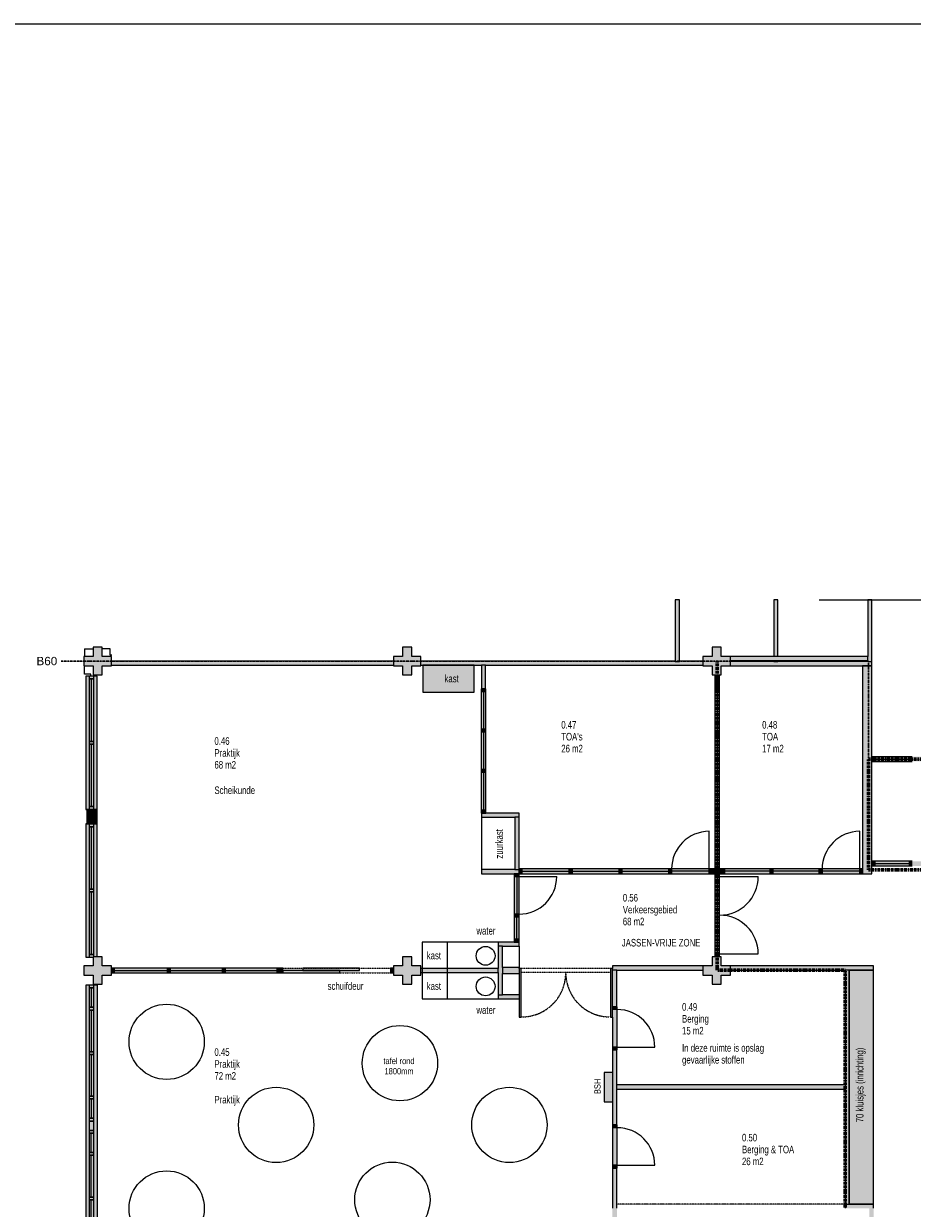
# Model space of a CAD drawing. Header units: millimetres. Extents: x 73705 to 433105, y 109410 to 279410.
# Tile 21 of 90: x 99514 to 120757, y 251076 to 279410. Entities that reach past the tile are written whole.
import ezdxf

# ---------------------------------------------------------------- set-up
doc = ezdxf.new("R2010")
doc.units = ezdxf.units.MM
for name, pattern in [('brand  WBDBO 30 min', [11, 4, -1, 2, -1, 2, -1]), ('Center', [9.5, 2.5, -1, 5, -1]), ('Overhead', [2.5, 1.5, -1]), ('Stippel', [1.53, 1, -0.53])]:
    doc.linetypes.add(name, pattern=pattern)
for name, color, linetype, lineweight in [('A-DETL', 90, 'Continuous', 9), ('A-DETL-CNTR', 5, 'Center', 20), ('A-DETL-DEMO', 6, 'Stippel', 9), ('A-DETL-GENF', 92, 'Continuous', 9), ('A-DETL-THIN', 151, 'Continuous', 9), ('A-FLOR-OVHD', 1, 'Overhead', 9), ('G-ANNO-TEXT', 231, 'Continuous', 9)]:
    doc.layers.add(name, color=color, linetype=linetype, lineweight=lineweight)
doc.styles.add('Arial Narrow', font='ARIALN.TTF', dxfattribs={"width": 0.9, "height": 180})
doc.styles.add('Arial Narrow_1', font='ARIALN.TTF', dxfattribs={"height": 150})
doc.styles.add('Arial Narrow_B', font='ARIALN.TTF', dxfattribs={"width": 0.9, "height": 180})
doc.styles.add('Arial Narrow_I', font='ARIALN.TTF', dxfattribs={"width": 0.9, "height": 180})
doc.styles.add('Arial_2', font='arial.ttf', dxfattribs={"height": 200})

msp = doc.modelspace()

# ---------------------------------------------------------------- hatches: boundary and pattern name
at = {"layer": 'A-DETL-GENF'}
for color, points in [(7, [(115089.3, 264155), (115189.3, 264155), (115189.3, 265628.7), (115089.3, 265628.7), (115089.3, 264165)]), (7, [(119793.6, 264155), (119793.6, 265628.7), (119693.6, 265628.7), (119693.6, 264155)]), (7, [(101171.1, 263835), (101391.1, 263835), (101391.1, 264055), (101611.1, 264055), (101611.1, 264275), (101391.1, 264275), (101391.1, 264495), (101171.1, 264495), (101171.1, 264275), (100951.1, 264275), (100951.1, 264055), (101171.1, 264055)]), (7, [(108571.1, 263835), (108791.1, 263835), (108791.1, 264055), (109011.1, 264055), (109011.1, 264275), (108791.1, 264275), (108791.1, 264495), (108571.1, 264495), (108571.1, 264275), (108351.1, 264275), (108351.1, 264055), (108571.1, 264055)]), (7, [(116150.6, 263835), (116191.1, 263835), (116191.1, 264055), (116411.1, 264055), (116411.1, 264275), (116191.1, 264275), (116191.1, 264495), (115971.1, 264495), (115971.1, 264275), (115751.1, 264275), (115751.1, 264055), (115971.1, 264055), (115971.1, 263835), (116036.6, 263835)]), (7, [(101611.1, 264065), (108351.1, 264065), (108351.1, 264165), (101611.1, 264165)]), (7, [(110556.6, 264065), (115751.1, 264065), (115751.1, 264165), (115189.3, 264165), (115189.3, 264155), (115089.3, 264155), (115089.3, 264165), (109011.1, 264165), (109011.1, 264065), (110456.6, 264065)]), (7, [(117446.2, 264175), (119693.6, 264175), (119693.6, 264275), (116411.1, 264275), (116411.1, 264175), (117393.3, 264175)]), (7, [(117446.2, 264055), (119793.6, 264055), (119793.6, 264155), (116411.1, 264155), (116411.1, 264055), (117393.3, 264055)]), (254, [(100995.1, 260616), (101270.7, 260616), (101270.7, 263806), (100995.1, 263806), (100995.1, 260683)]), (7, [(109058.2, 263421.3), (110280.7, 263421.3), (110280.7, 264065), (109058.2, 264065), (109058.2, 263436.3)]), (7, [(110556.6, 263503.3), (110556.6, 264065), (110456.6, 264065), (110456.6, 263503.3)]), (7, [(116150.6, 263492.3), (116150.6, 263835), (116036.6, 263835), (116036.6, 263492.3)]), (7, [(119793.6, 259079.3), (119793.6, 264052.4), (119568.6, 264052.4), (119568.6, 259079.3)]), (7, [(110449.6, 263436.3), (110563.6, 263436.3), (110563.6, 263503.3), (110449.6, 263503.3)]), (7, [(110556.6, 262537.3), (110563.6, 262537.3), (110563.6, 263436.3), (110449.6, 263436.3), (110449.6, 262537.3), (110456.6, 262537.3)]), (7, [(116150.6, 263425.3), (116150.6, 263492.3), (116036.6, 263492.3), (116036.6, 263425.3)]), (7, [(116150.6, 262435.3), (116150.6, 263425.3), (116036.6, 263425.3), (116036.6, 262435.3)]), (7, [(110563.6, 262470.3), (110563.6, 262537.3), (110449.6, 262537.3), (110449.6, 262470.3), (110556.6, 262470.3)]), (7, [(110563.6, 261571.3), (110563.6, 262470.3), (110449.6, 262470.3), (110449.6, 261571.3), (110556.6, 261571.3)]), (7, [(116150.6, 262368.3), (116150.6, 262435.3), (116036.6, 262435.3), (116036.6, 262368.3)]), (7, [(116150.6, 261378.3), (116150.6, 262368.3), (116036.6, 262368.3), (116036.6, 261378.3)]), (7, [(119860.6, 261763.8), (119860.6, 261877.8), (119793.6, 261877.8), (119793.6, 261763.8)]), (7, [(120690.3, 261763.8), (120690.3, 261877.8), (119860.6, 261877.8), (119860.6, 261763.8)]), (7, [(120757.3, 261763.8), (120757.3, 261877.8), (120690.3, 261877.8), (120690.3, 261763.8)]), (7, [(122417.3, 261763.8), (122417.3, 261877.8), (120757.3, 261877.8), (120757.3, 261763.8)]), (7, [(110449.6, 261504.3), (110563.6, 261504.3), (110563.6, 261571.3), (110449.6, 261571.3)]), (7, [(110449.6, 260596.3), (110563.6, 260596.3), (110563.6, 261504.3), (110449.6, 261504.3)]), (7, [(116150.6, 261311.3), (116150.6, 261378.3), (116036.6, 261378.3), (116036.6, 261311.3)]), (7, [(116150.6, 260321.3), (116150.6, 261311.3), (116036.6, 261311.3), (116036.6, 260321.3)]), (7, [(101189.1, 260271), (101270.7, 260271), (101270.7, 260616), (101025.1, 260616), (101025.1, 260271), (101075.1, 260271)]), (7, [(110556.6, 260529.3), (110563.6, 260529.3), (110563.6, 260596.3), (110449.6, 260596.3), (110449.6, 260529.3), (110456.6, 260529.3)]), (7, [(111210.9, 260429.3), (111356.6, 260429.3), (111356.6, 260529.3), (110456.6, 260529.3), (110456.6, 260429.3), (110563.6, 260429.3)]), (7, [(111355.6, 259179.3), (111355.6, 260429.3), (111256.6, 260429.3), (111256.6, 259179.3)]), (254, [(100995.1, 257081), (101171.1, 257081), (101171.1, 257095), (101270.7, 257095), (101270.7, 260271), (100995.1, 260271), (100995.1, 257148)]), (7, [(116150.6, 260254.3), (116150.6, 260321.3), (116036.6, 260321.3), (116036.6, 260254.3)]), (7, [(116150.6, 259260.3), (116150.6, 260254.3), (116036.6, 260254.3), (116036.6, 259260.3)]), (7, [(116150.6, 259193.3), (116150.6, 259260.3), (116036.6, 259260.3), (116036.6, 259193.3)]), (7, [(119860.6, 259263.8), (119860.6, 259377.8), (119793.6, 259377.8), (119793.6, 259263.8)]), (7, [(120690.3, 259263.8), (120690.3, 259377.8), (119860.6, 259377.8), (119860.6, 259263.8)]), (7, [(120757.3, 259263.8), (120757.3, 259377.8), (120690.3, 259377.8), (120690.3, 259263.8)]), (7, [(122417.3, 259263.8), (122417.3, 259377.8), (120757.3, 259377.8), (120757.3, 259263.8)]), (7, [(111355.6, 259079.3), (111355.6, 259179.3), (110456.6, 259179.3), (110456.6, 259079.3), (111256.6, 259079.3)]), (7, [(111356.6, 259012.3), (111355.6, 259079.3), (111242.6, 259079.3), (111242.6, 259012.3), (111355.6, 259012.3)]), (7, [(111356.6, 258112.3), (111355.6, 259012.3), (111242.6, 259012.3), (111242.6, 258112.3)]), (7, [(111356.6, 259079.3), (111422.6, 259079.3), (111422.6, 259193.3), (111356.6, 259193.3), (111356.6, 259179.3)]), (7, [(112555.6, 259079.3), (112555.6, 259193.3), (111422.6, 259193.3), (111422.6, 259079.3)]), (7, [(112622.6, 259079.3), (112622.6, 259193.3), (112555.6, 259193.3), (112555.6, 259079.3)]), (7, [(113745.6, 259079.3), (113745.6, 259193.3), (112622.6, 259193.3), (112622.6, 259079.3)]), (7, [(113745.6, 259079.3), (113812.6, 259079.3), (113812.6, 259193.3), (113745.6, 259193.3), (113745.6, 259179.3)]), (7, [(114935.6, 259079.3), (114935.6, 259193.3), (113812.6, 259193.3), (113812.6, 259079.3)]), (7, [(115002.6, 259079.3), (115002.6, 259193.3), (114935.6, 259193.3), (114935.6, 259079.3)]), (7, [(115902.6, 259079.3), (115902.6, 259193.3), (115002.6, 259193.3), (115002.6, 259079.3), (115751.1, 259079.3)]), (7, [(115969.6, 259079.3), (115969.6, 259193.3), (115902.6, 259193.3), (115902.6, 259079.3)]), (7, [(116150.6, 259079.3), (116198.6, 259079.3), (116198.6, 259193.3), (115969.6, 259193.3), (115969.6, 259079.3), (116036.6, 259079.3)]), (7, [(116036.6, 259012.3), (116150.6, 259012.3), (116150.6, 259079.3), (116036.6, 259079.3)]), (7, [(116036.6, 257162), (116150.6, 257162), (116150.6, 259012.3), (116036.6, 259012.3), (116036.6, 258812.3)]), (7, [(116198.6, 259079.3), (116265.6, 259079.3), (116265.6, 259193.3), (116198.6, 259193.3)]), (7, [(116411.1, 259079.3), (117358.2, 259079.3), (117358.2, 259193.3), (116265.6, 259193.3), (116265.6, 259079.3)]), (7, [(117393.3, 259079.3), (117425.2, 259079.3), (117425.2, 259193.3), (117358.2, 259193.3), (117358.2, 259079.3)]), (7, [(118534.6, 259079.3), (118534.6, 259193.3), (117425.2, 259193.3), (117425.2, 259079.3)]), (7, [(118601.6, 259079.3), (118601.6, 259193.3), (118534.6, 259193.3), (118534.6, 259079.3)]), (7, [(119501.6, 259079.3), (119501.6, 259193.3), (118601.6, 259193.3), (118601.6, 259079.3)]), (7, [(119568.6, 259079.3), (119568.6, 259193.3), (119501.6, 259193.3), (119501.6, 259079.3)]), (7, [(111356.6, 258045.3), (111356.6, 258112.3), (111242.6, 258112.3), (111242.6, 258045.3)]), (7, [(111242.6, 257512), (111356.6, 257512), (111356.6, 258045.3), (111242.6, 258045.3)]), (7, [(110956.6, 257345), (111356.6, 257345), (111356.6, 257445), (110856.6, 257445), (110856.6, 257345)]), (7, [(110956.6, 256185), (110956.6, 257345), (110856.6, 257345), (110856.6, 256185)]), (7, [(111356.6, 257445), (111356.6, 257512), (111242.6, 257512), (111242.6, 257445)]), (7, [(101281.1, 256435), (101391.1, 256435), (101391.1, 256655), (101611.1, 256655), (101611.1, 256875), (101391.1, 256875), (101391.1, 257095), (101171.1, 257095), (101171.1, 256875), (100951.1, 256875), (100951.1, 256655), (101171.1, 256655), (101171.1, 256435), (101270.7, 256435)]), (7, [(108791.1, 256435), (108791.1, 256655), (109011.1, 256655), (109011.1, 256875), (108791.1, 256875), (108791.1, 257095), (108571.1, 257095), (108571.1, 256875), (108351.1, 256875), (108351.1, 256655), (108571.1, 256655), (108571.1, 256435)]), (7, [(116150.6, 256435), (116191.1, 256435), (116191.1, 256655), (116411.1, 256655), (116411.1, 256875), (116191.1, 256875), (116191.1, 257095), (115971.1, 257095), (115971.1, 256875), (115751.1, 256875), (115751.1, 256655), (115971.1, 256655), (115971.1, 256435), (116036.6, 256435)]), (7, [(116150.6, 257095), (116150.6, 257162), (116036.6, 257162), (116036.6, 257095)]), (7, [(101678.1, 256708), (101678.1, 256822), (101611.1, 256822), (101611.1, 256708)]), (7, [(102951.9, 256708), (102951.9, 256822), (101678.1, 256822), (101678.1, 256708)]), (7, [(103018.9, 256708), (103018.9, 256822), (102951.9, 256822), (102951.9, 256708)]), (7, [(104263.9, 256708), (104263.9, 256822), (103018.9, 256822), (103018.9, 256708)]), (7, [(104263.9, 256707), (104330.9, 256708), (104330.9, 256821), (104263.9, 256821), (104263.9, 256708)]), (7, [(105028.6, 256707), (105575.9, 256707), (105575.9, 256821), (104330.9, 256821), (104330.9, 256707)]), (7, [(105642.9, 256707), (105642.9, 256821), (105575.9, 256821), (105575.9, 256707)]), (7, [(105709.9, 256707), (105709.9, 256821), (105642.9, 256821), (105642.9, 256707)]), (7, [(107072.1, 256707), (107072.1, 256763), (105709.9, 256763), (105709.9, 256707)]), (7, [(107072.1, 256765), (107545.2, 256765), (107545.2, 256821), (106183, 256821), (106183, 256765)]), (7, [(108351.1, 256707), (108351.1, 256821), (108284.1, 256821), (108284.1, 256707)]), (7, [(110856.6, 256715), (110856.6, 256815), (109011.1, 256815), (109011.1, 256715), (110456.6, 256715)]), (150, [(111356.6, 256695), (111356.6, 256835), (110956.6, 256835), (110956.6, 256695), (111210.9, 256695)]), (7, [(111406.6, 255650), (111406.6, 256815), (111356.6, 256815), (111356.6, 255650)]), (7, [(113543.6, 255650), (113593.6, 255650), (113593.6, 256815), (113543.6, 256815), (113543.6, 255830)]), (7, [(113593.6, 256775), (115751.1, 256775), (115751.1, 256875), (113593.6, 256875), (113593.6, 256815)]), (7, [(113693.6, 255897), (113693.6, 256775), (113593.6, 256775), (113593.6, 255897)]), (7, [(119831.1, 256775), (119831.1, 256875), (116411.1, 256875), (116411.1, 256775), (119251.1, 256775)]), (7, [(119251.1, 251176.3), (119251.1, 256775), (119151.1, 256775), (119151.1, 251176.3)]), (7, [(119831.1, 251176.3), (119831.1, 256775), (119251.1, 256775), (119251.1, 251176.3)]), (7, [(101171.1, 249688.5), (101171.1, 249695), (101281.1, 249695), (101281.1, 256414.9), (100995.1, 256414.9), (100995.1, 249688.5), (101075.1, 249688.5)]), (7, [(110956.6, 256085), (111356.6, 256085), (111356.6, 256185), (110856.6, 256185), (110856.6, 256085)]), (7, [(113700.6, 255830), (113700.6, 255897), (113593.6, 255897), (113593.6, 255830), (113693.6, 255830)]), (7, [(113586.6, 254930), (113700.6, 254930), (113700.6, 255830), (113593.6, 255830), (113593.6, 255650), (113586.6, 255650)]), (7, [(113593.6, 254863), (113700.6, 254863), (113700.6, 254930), (113586.6, 254930), (113586.6, 254863)]), (7, [(113693.6, 253071.8), (113693.6, 254863), (113593.6, 254863), (113593.6, 253071.8)]), (254, [(113593.6, 253626.3), (113593.6, 254326.3), (113388.6, 254326.3), (113388.6, 253626.3)]), (7, [(119151.1, 253926.3), (119151.1, 254026.3), (113693.6, 254026.3), (113693.6, 253926.3), (117393.3, 253926.3)]), (7, [(113586.6, 253004.8), (113700.6, 253004.8), (113700.6, 253071.8), (113586.6, 253071.8)]), (7, [(113586.6, 252104.8), (113700.6, 252104.8), (113700.6, 253004.8), (113586.6, 253004.8), (113586.6, 252957.6)]), (7, [(113593.6, 252037.8), (113700.6, 252037.8), (113700.6, 252104.8), (113586.6, 252104.8), (113586.6, 252037.8), (113589.6, 252037.8)]), (7, [(113693.6, 251076.3), (113693.6, 252037.8), (113593.6, 252037.8), (113593.6, 251076.3)]), (7, [(113586.6, 250543.3), (113700.6, 250543.3), (113700.6, 251076.3), (113586.6, 251076.3), (113586.6, 251009.3)]), (7, [(119251.1, 251076.3), (119831.1, 251076.3), (119831.1, 251176.3), (119151.1, 251176.3), (119151.1, 251076.3)]), (7, [(119831.1, 249251.3), (119831.1, 251076.3), (119731.1, 251076.3), (119731.1, 249251.3)])]:
    msp.add_hatch(color=color, dxfattribs=at).paths.add_polyline_path(points)
h = msp.add_hatch(color=7, dxfattribs=at)
h.paths.add_polyline_path([(117446.2, 264155), (117546.2, 264155), (117546.2, 264175), (117446.2, 264175)])
h.paths.add_polyline_path([(117446.2, 264275), (117546.2, 264275), (117546.2, 265628.7), (117446.2, 265628.7), (117446.2, 264667)])

# ---------------------------------------------------------------- linework, layer by layer
at = {"layer": 'A-DETL'}
for p, q in [((73704.8, 279410.2), (193504.8, 279410.2)), ((100968.1, 264454), (100968.1, 264275)), ((100968.1, 264454), (101171.1, 264454)), ((101581.6, 264454), (101391.1, 264454)), ((101581.6, 264306), (101581.6, 264454)), ((101618.4, 264306), (101581.6, 264306)), ((100968.1, 263850.5), (100968.1, 264041)), ((101116.1, 263850.5), (100968.1, 263850.5)), ((100995.1, 263806), (100995.1, 260616)), ((101270.7, 263806), (100995.1, 263806)), ((101189.1, 263806), (101075.1, 263806)), ((101075.1, 263806), (101075.1, 263739)), ((101116.1, 263813.7), (101116.1, 263850.5)), ((101189.1, 263739), (101189.1, 263806)), ((101270.7, 260616), (101270.7, 263806)), ((101075.1, 263739), (101189.1, 263739)), ((101189.1, 263739), (101075.1, 263739)), ((101075.1, 263739), (101075.1, 262244.5)), ((101189.1, 262244.5), (101189.1, 263739)), ((101189.1, 262244.5), (101075.1, 262244.5)), ((101075.1, 262244.5), (101075.1, 262177.5)), ((101075.1, 262244.5), (101189.1, 262244.5)), ((101075.1, 262177.5), (101189.1, 262177.5)), ((101189.1, 262177.5), (101075.1, 262177.5)), ((101075.1, 262177.5), (101075.1, 260683)), ((101189.1, 262177.5), (101189.1, 262244.5)), ((101189.1, 260683), (101189.1, 262177.5)), ((119860.6, 261877.8), (119793.6, 261877.8)), ((119793.6, 261877.8), (119793.6, 261763.8)), ((119860.6, 261763.8), (119860.6, 261877.8)), ((120690.3, 261877.8), (119860.6, 261877.8)), ((119860.6, 261877.8), (119860.6, 261763.8)), ((120757.3, 261877.8), (120690.3, 261877.8)), ((120690.3, 261877.8), (120690.3, 261763.8)), ((120690.3, 261763.8), (120690.3, 261877.8)), ((119793.6, 261763.8), (119860.6, 261763.8)), ((119860.6, 261763.8), (120690.3, 261763.8)), ((120690.3, 261763.8), (120757.3, 261763.8)), ((101189.1, 260683), (101075.1, 260683)), ((101075.1, 260683), (101075.1, 260616)), ((101075.1, 260683), (101189.1, 260683)), ((101189.1, 260616), (101189.1, 260683)), ((100995.1, 260616), (101025.1, 260616)), ((110456.6, 260429.3), (110456.6, 259179.3)), ((100995.1, 260271), (100995.1, 257081)), ((101025.1, 260271), (100995.1, 260271)), ((101075.1, 260271), (101075.1, 260204)), ((101075.1, 260204), (101189.1, 260204)), ((101189.1, 260204), (101075.1, 260204)), ((101075.1, 260204), (101075.1, 258709.5)), ((101189.1, 260204), (101189.1, 260271)), ((101189.1, 258709.5), (101189.1, 260204)), ((101270.7, 257095), (101270.7, 260271)), ((119860.6, 259377.8), (119793.6, 259377.8)), ((119793.6, 259377.8), (119793.6, 259263.8)), ((119793.6, 259263.8), (119860.6, 259263.8)), ((119860.6, 259263.8), (119860.6, 259377.8)), ((120690.3, 259377.8), (119860.6, 259377.8)), ((119860.6, 259377.8), (119860.6, 259263.8)), ((119860.6, 259263.8), (120690.3, 259263.8)), ((120757.3, 259377.8), (120690.3, 259377.8)), ((120690.3, 259377.8), (120690.3, 259263.8)), ((120690.3, 259263.8), (120690.3, 259377.8)), ((120690.3, 259263.8), (120757.3, 259263.8)), ((101189.1, 258709.5), (101075.1, 258709.5)), ((101075.1, 258709.5), (101075.1, 258642.5)), ((101075.1, 258709.5), (101189.1, 258709.5)), ((101189.1, 258642.5), (101189.1, 258709.5)), ((101075.1, 258642.5), (101189.1, 258642.5)), ((101189.1, 258642.5), (101075.1, 258642.5)), ((101075.1, 258642.5), (101075.1, 257148)), ((101189.1, 257148), (101189.1, 258642.5)), ((110856.6, 257445), (109036.6, 257445)), ((109036.6, 257445), (109036.6, 256085)), ((109636.6, 257445), (109636.6, 256085)), ((111356.6, 257345), (111356.6, 256835)), ((100995.1, 257081), (101171.1, 257081)), ((101189.1, 257148), (101075.1, 257148)), ((101075.1, 257148), (101075.1, 257081)), ((101075.1, 257148), (101189.1, 257148)), ((101075.1, 257081), (101171.1, 257081)), ((101189.1, 257095), (101189.1, 257148)), ((110956.6, 256835), (110956.6, 256695)), ((111356.6, 256835), (110956.6, 256835)), ((111356.6, 256815), (111356.6, 256835)), ((111406.6, 256815), (111356.6, 256815)), ((111356.6, 256815), (111356.6, 255650)), ((111406.6, 255650), (111406.6, 256815)), ((113593.6, 256815), (113543.6, 256815)), ((113543.6, 256815), (113543.6, 255650)), ((113593.6, 255650), (113593.6, 256815)), ((119831.1, 256775), (119251.1, 256775)), ((119251.1, 256775), (119251.1, 251176.3)), ((119831.1, 251176.3), (119831.1, 256775)), ((110956.6, 256695), (111356.6, 256695)), ((101281.1, 256414.9), (100995.1, 256414.9)), ((100995.1, 256414.9), (100995.1, 249688.5)), ((101075.1, 256414.9), (101075.1, 256347.9)), ((101189.1, 256414.9), (101075.1, 256414.9)), ((101075.1, 256347.9), (101189.1, 256347.9)), ((101075.1, 256347.9), (101075.1, 255886)), ((101189.1, 256347.9), (101075.1, 256347.9)), ((101189.1, 256347.9), (101189.1, 256414.9)), ((101189.1, 255886), (101189.1, 256347.9)), ((101281.1, 249695), (101281.1, 256414.9)), ((101075.1, 255886), (101075.1, 255819)), ((101189.1, 255886), (101075.1, 255886)), ((101075.1, 255886), (101189.1, 255886)), ((101189.1, 255819), (101189.1, 255886)), ((109036.6, 256085), (110856.6, 256085)), ((101075.1, 255819), (101075.1, 254822)), ((101189.1, 255819), (101075.1, 255819)), ((101075.1, 255819), (101189.1, 255819)), ((101189.1, 254822), (101189.1, 255819)), ((111356.6, 255650), (111406.6, 255650)), ((113543.6, 255650), (113593.6, 255650)), ((101075.1, 254822.7), (101075.1, 254755.7)), ((101189.1, 254822.7), (101075.1, 254822.7)), ((101075.1, 254822), (101189.1, 254822)), ((101075.1, 254755.7), (101189.1, 254755.7)), ((101075.1, 254755.7), (101075.1, 253758.7)), ((101189.1, 254755.7), (101075.1, 254755.7)), ((101189.1, 254755.7), (101189.1, 254822.7)), ((101189.1, 253758.7), (101189.1, 254755.7)), ((113593.6, 254326.3), (113388.6, 254326.3)), ((113388.6, 254326.3), (113388.6, 253626.3)), ((101075.1, 253758.7), (101189.1, 253758.7)), ((101075.1, 253758.7), (101075.1, 253691.7)), ((101189.1, 253758.7), (101075.1, 253758.7)), ((101075.1, 253691.7), (101189.1, 253691.7)), ((101075.1, 253691.7), (101075.1, 253229.9)), ((101189.1, 253691.7), (101075.1, 253691.7)), ((101189.1, 253691.7), (101189.1, 253758.7)), ((101189.1, 253229.9), (101189.1, 253691.7)), ((113388.6, 253626.3), (113593.6, 253626.3)), ((101075.1, 253229.9), (101075.1, 253162.9)), ((101189.1, 253229.9), (101075.1, 253229.9)), ((101075.1, 253229.9), (101189.1, 253229.9)), ((101075.1, 253162.9), (101189.1, 253162.9)), ((101189.1, 253162.9), (101075.1, 253162.9)), ((101075.1, 253162.9), (101075.1, 252938.2)), ((101189.1, 253162.9), (101189.1, 253229.9)), ((101189.1, 252938.2), (101189.1, 253162.9)), ((101189.1, 252939.5), (101075.1, 252939.5)), ((101075.1, 252939.5), (101075.1, 252872.5)), ((101075.1, 252938.2), (101189.1, 252938.2)), ((101075.1, 252872.5), (101189.1, 252872.5)), ((101189.1, 252872.5), (101075.1, 252872.5)), ((101075.1, 252872.5), (101075.1, 252410.7)), ((101189.1, 252872.5), (101189.1, 252939.5)), ((101189.1, 252410.7), (101189.1, 252872.5)), ((101189.1, 252410.7), (101075.1, 252410.7)), ((101075.1, 252410.7), (101075.1, 252343.7)), ((101075.1, 252410.7), (101189.1, 252410.7)), ((101189.1, 252343.7), (101075.1, 252343.7)), ((101075.1, 252343.7), (101075.1, 251346.7)), ((101075.1, 252343.7), (101189.1, 252343.7)), ((101189.1, 252343.7), (101189.1, 252410.7)), ((101189.1, 251346.7), (101189.1, 252343.7)), ((101189.1, 251346.7), (101075.1, 251346.7)), ((101075.1, 251346.7), (101075.1, 251279.7)), ((101075.1, 251346.7), (101189.1, 251346.7)), ((101189.1, 251279.7), (101189.1, 251346.7)), ((101189.1, 251280.4), (101075.1, 251280.4)), ((101075.1, 251280.4), (101075.1, 250283.4)), ((101075.1, 251279.7), (101189.1, 251279.7)), ((101189.1, 250283.4), (101189.1, 251280.4)), ((119251.1, 251176.3), (119831.1, 251176.3))]:
    msp.add_line(p, q, dxfattribs=at)
at = {"layer": 'A-DETL', "linetype": 'brand  WBDBO 30 min', "lineweight": 30}
for p, q in [((119707.6, 264165), (100407.6, 264165)), ((119707.6, 261820.8), (119707.6, 264165))]:
    msp.add_line(p, q, dxfattribs=at)
at = {"layer": 'A-DETL', "linetype": 'brand  WBDBO 30 min', "lineweight": 60}
for p, q in [((116091.1, 256775), (116091.1, 264165)), ((119707.6, 261820.8), (123481.1, 261820.8)), ((119707.6, 259175), (119707.6, 261820.8)), ((119707.6, 259175), (123481.1, 259175)), ((119151.1, 256775), (116091.1, 256775)), ((119151.1, 251076.3), (119151.1, 256775))]:
    msp.add_line(p, q, dxfattribs=at)
at = {"layer": 'A-DETL', "linetype": 'Overhead'}
for p, q in [((113543.6, 256815), (111406.6, 256815)), ((113543.6, 256715), (111406.6, 256715))]:
    msp.add_line(p, q, dxfattribs=at)
at = {"layer": 'A-DETL'}
for centre in [(110556.6, 257115), (110556.6, 256385)]:
    msp.add_circle(centre, 225, dxfattribs=at)
at = {"layer": 'A-DETL', "linetype": 'Overhead'}
for centre, start, end in [((111420.5, 256708), 270, 0), ((113526.6, 256708), 180, 270)]:
    msp.add_arc(centre, 1053, start, end, dxfattribs=at)
at = {"layer": 'A-DETL-CNTR'}
msp.add_line((118534.6, 265628.7), (124889.3, 265628.7), dxfattribs=at)
at = {"layer": 'A-DETL-DEMO'}
msp.add_line((119151.1, 251176.3), (113693.6, 251176.3), dxfattribs=at)
at = {"layer": 'A-DETL-THIN'}
for p, q in [((115189.3, 265628.7), (115089.3, 265628.7)), ((115089.3, 265628.7), (115089.3, 264155)), ((115189.3, 264155), (115189.3, 265628.7)), ((117546.2, 265628.7), (117446.2, 265628.7)), ((117446.2, 265628.7), (117446.2, 264275)), ((117546.2, 264275), (117546.2, 265628.7)), ((119793.6, 265628.7), (119693.6, 265628.7)), ((119693.6, 265628.7), (119693.6, 264275)), ((119793.6, 264155), (119793.6, 265628.7)), ((101171.1, 264495), (101171.1, 264275)), ((101391.1, 264495), (101171.1, 264495)), ((101391.1, 264275), (101391.1, 264495)), ((108571.1, 264495), (108571.1, 264275)), ((108791.1, 264495), (108571.1, 264495)), ((108791.1, 264275), (108791.1, 264495)), ((115971.1, 264495), (115971.1, 264275)), ((116191.1, 264495), (115971.1, 264495)), ((116191.1, 264275), (116191.1, 264495)), ((101171.1, 264275), (100951.1, 264275)), ((100951.1, 264275), (100951.1, 264055)), ((101611.1, 264275), (101391.1, 264275)), ((101611.1, 264055), (101611.1, 264275)), ((108351.1, 264165), (101611.1, 264165)), ((108571.1, 264275), (108351.1, 264275)), ((108351.1, 264275), (108351.1, 264055)), ((109011.1, 264275), (108791.1, 264275)), ((109011.1, 264055), (109011.1, 264275)), ((115089.3, 264165), (109011.1, 264165)), ((115089.3, 264155), (115189.3, 264155)), ((115751.1, 264165), (115189.3, 264165)), ((115971.1, 264275), (115751.1, 264275)), ((115751.1, 264275), (115751.1, 264055)), ((116411.1, 264275), (116191.1, 264275)), ((119693.6, 264275), (116411.1, 264275)), ((116411.1, 264055), (116411.1, 264275)), ((116411.1, 264175), (119693.6, 264175)), ((117446.2, 264155), (116411.1, 264155)), ((117446.2, 264175), (117446.2, 264155)), ((117446.2, 264155), (117546.2, 264155)), ((117546.2, 264155), (117546.2, 264175)), ((119693.6, 264155), (117546.2, 264155)), ((119693.6, 264175), (119693.6, 264275)), ((119693.6, 264175), (119693.6, 264155)), ((119693.6, 264155), (119793.6, 264155)), ((119793.6, 264055), (119793.6, 264155)), ((100951.1, 264055), (101171.1, 264055)), ((101171.1, 264055), (101171.1, 263835)), ((101171.1, 263835), (101391.1, 263835)), ((101391.1, 263835), (101391.1, 264055)), ((101391.1, 264055), (101611.1, 264055)), ((101611.1, 264065), (108351.1, 264065)), ((108351.1, 264055), (108571.1, 264055)), ((108571.1, 264055), (108571.1, 263835)), ((108571.1, 263835), (108791.1, 263835)), ((108791.1, 263835), (108791.1, 264055)), ((108791.1, 264055), (109011.1, 264055)), ((109011.1, 264065), (110456.6, 264065)), ((109058.2, 264065), (109058.2, 263421.3)), ((110280.7, 264065), (109058.2, 264065)), ((110280.7, 263421.3), (110280.7, 264065)), ((110556.6, 264065), (110456.6, 264065)), ((110456.6, 264065), (110456.6, 263503.3)), ((110556.6, 264065), (115751.1, 264065)), ((110556.6, 263503.3), (110556.6, 264065)), ((115751.1, 264055), (115971.1, 264055)), ((115971.1, 264055), (115971.1, 263835)), ((115971.1, 263835), (116191.1, 263835)), ((116036.6, 263835), (116036.6, 263492.3)), ((116150.6, 263492.3), (116150.6, 263835)), ((116191.1, 263835), (116191.1, 264055)), ((116191.1, 264055), (116411.1, 264055)), ((116411.1, 264055), (119793.6, 264055)), ((119793.6, 264052.4), (119568.6, 264052.4)), ((119568.6, 264052.4), (119568.6, 259079.3)), ((119793.6, 259079.3), (119793.6, 264052.4)), ((101132.1, 262244.5), (101132.1, 263739)), ((109058.2, 263421.3), (110280.7, 263421.3)), ((110563.6, 263503.3), (110449.6, 263503.3)), ((110449.6, 263503.3), (110449.6, 263436.3)), ((110449.6, 263436.3), (110563.6, 263436.3)), ((110563.6, 263436.3), (110449.6, 263436.3)), ((110449.6, 263436.3), (110449.6, 262537.3)), ((110456.6, 263503.3), (110556.6, 263503.3)), ((110506.6, 263436.3), (110506.6, 262537.3)), ((110563.6, 263436.3), (110563.6, 263503.3)), ((110563.6, 262537.3), (110563.6, 263436.3)), ((116036.6, 263492.3), (116036.6, 263425.3)), ((116036.6, 263492.3), (116150.6, 263492.3)), ((116036.6, 263425.3), (116150.6, 263425.3)), ((116150.6, 263425.3), (116036.6, 263425.3)), ((116036.6, 263425.3), (116036.6, 262435.3)), ((116093.6, 263425.3), (116093.6, 262435.3)), ((116150.6, 263425.3), (116150.6, 263492.3)), ((116150.6, 262435.3), (116150.6, 263425.3)), ((110563.6, 262537.3), (110449.6, 262537.3)), ((110449.6, 262537.3), (110449.6, 262470.3)), ((110449.6, 262537.3), (110563.6, 262537.3)), ((110563.6, 262470.3), (110449.6, 262470.3)), ((110449.6, 262470.3), (110449.6, 261571.3)), ((110449.6, 262470.3), (110563.6, 262470.3)), ((110506.6, 262470.3), (110506.6, 261571.3)), ((110563.6, 262470.3), (110563.6, 262537.3)), ((110563.6, 261571.3), (110563.6, 262470.3)), ((116150.6, 262435.3), (116036.6, 262435.3)), ((116036.6, 262435.3), (116036.6, 262368.3)), ((116036.6, 262435.3), (116150.6, 262435.3)), ((116150.6, 262368.3), (116150.6, 262435.3)), ((101132.1, 260683), (101132.1, 262177.5)), ((116150.6, 262368.3), (116036.6, 262368.3)), ((116036.6, 262368.3), (116036.6, 261378.3)), ((116036.6, 262368.3), (116150.6, 262368.3)), ((116093.6, 262368.3), (116093.6, 261378.3)), ((116150.6, 261378.3), (116150.6, 262368.3)), ((119860.6, 261820.8), (120690.3, 261820.8)), ((110563.6, 261571.3), (110449.6, 261571.3)), ((110449.6, 261571.3), (110449.6, 261504.3)), ((110449.6, 261571.3), (110563.6, 261571.3)), ((110563.6, 261504.3), (110563.6, 261571.3)), ((110449.6, 261504.3), (110563.6, 261504.3)), ((110563.6, 261504.3), (110449.6, 261504.3)), ((110449.6, 261504.3), (110449.6, 260596.3)), ((110506.6, 261504.3), (110506.6, 260596.3)), ((110563.6, 260596.3), (110563.6, 261504.3)), ((116150.6, 261378.3), (116036.6, 261378.3)), ((116036.6, 261378.3), (116036.6, 261311.3)), ((116036.6, 261378.3), (116150.6, 261378.3)), ((116036.6, 261311.3), (116150.6, 261311.3)), ((116150.6, 261311.3), (116036.6, 261311.3)), ((116036.6, 261311.3), (116036.6, 260321.3)), ((116093.6, 261311.3), (116093.6, 260321.3)), ((116150.6, 261311.3), (116150.6, 261378.3)), ((116150.6, 260321.3), (116150.6, 261311.3)), ((101270.7, 260616), (101025.1, 260616)), ((101025.1, 260616), (101025.1, 260271)), ((101270.7, 260271), (101270.7, 260616)), ((110563.6, 260596.3), (110449.6, 260596.3)), ((110449.6, 260596.3), (110449.6, 260529.3)), ((110449.6, 260596.3), (110563.6, 260596.3)), ((110449.6, 260529.3), (110563.6, 260529.3)), ((111356.6, 260529.3), (110456.6, 260529.3)), ((110456.6, 260529.3), (110456.6, 260429.3)), ((110456.6, 260429.3), (111256.6, 260429.3)), ((110563.6, 260529.3), (110563.6, 260596.3)), ((111356.6, 260429.3), (111256.6, 260429.3)), ((111256.6, 260429.3), (111256.6, 259179.3)), ((111356.6, 260429.3), (111356.6, 260529.3)), ((111356.6, 259179.3), (111356.6, 260429.3)), ((101025.1, 260271), (101270.7, 260271)), ((101132.1, 258709.5), (101132.1, 260204)), ((116150.6, 260321.3), (116036.6, 260321.3)), ((116036.6, 260321.3), (116036.6, 260254.3)), ((116036.6, 260321.3), (116150.6, 260321.3)), ((116036.6, 260254.3), (116150.6, 260254.3)), ((116150.6, 260254.3), (116036.6, 260254.3)), ((116036.6, 260254.3), (116036.6, 259260.3)), ((116093.6, 260254.3), (116093.6, 259260.3)), ((116150.6, 260254.3), (116150.6, 260321.3)), ((116150.6, 259260.3), (116150.6, 260254.3)), ((115902.6, 259193.3), (115902.6, 260093.3)), ((119501.6, 259193.3), (119501.6, 260093.3)), ((116150.6, 259260.3), (116036.6, 259260.3)), ((116036.6, 259260.3), (116036.6, 259193.3)), ((116036.6, 259260.3), (116150.6, 259260.3)), ((116150.6, 259193.3), (116150.6, 259260.3)), ((119860.6, 259320.8), (120690.3, 259320.8)), ((111256.6, 259179.3), (110456.6, 259179.3)), ((110456.6, 259179.3), (110456.6, 259079.3)), ((110456.6, 259079.3), (111356.6, 259079.3)), ((111356.6, 259079.3), (111242.6, 259079.3)), ((111242.6, 259079.3), (111242.6, 259012.3)), ((111356.6, 259012.3), (111242.6, 259012.3)), ((111242.6, 259012.3), (111242.6, 258112.3)), ((111242.6, 259012.3), (111356.6, 259012.3)), ((111256.6, 259179.3), (111356.6, 259179.3)), ((111299.6, 259012.3), (111299.6, 258112.3)), ((111422.6, 259193.3), (111355.6, 259193.3)), ((111355.6, 259193.3), (111355.6, 259079.3)), ((111355.6, 259079.3), (111422.6, 259079.3)), ((111356.6, 259079.3), (111356.6, 259179.3)), ((111356.6, 259012.3), (111356.6, 259079.3)), ((111356.6, 258112.3), (111356.6, 259012.3)), ((111356.6, 259012.3), (112256.6, 259012.3)), ((111422.6, 259079.3), (111422.6, 259193.3)), ((112555.6, 259193.3), (111422.6, 259193.3)), ((111422.6, 259193.3), (111422.6, 259079.3)), ((111422.6, 259136.3), (112555.6, 259136.3)), ((111422.6, 259079.3), (112555.6, 259079.3)), ((112622.6, 259193.3), (112555.6, 259193.3)), ((112555.6, 259193.3), (112555.6, 259079.3)), ((112555.6, 259079.3), (112555.6, 259193.3)), ((112555.6, 259079.3), (112622.6, 259079.3)), ((112622.6, 259079.3), (112622.6, 259193.3)), ((113745.6, 259193.3), (112622.6, 259193.3)), ((112622.6, 259193.3), (112622.6, 259079.3)), ((112622.6, 259136.3), (113745.6, 259136.3)), ((112622.6, 259079.3), (113745.6, 259079.3)), ((113812.6, 259193.3), (113745.6, 259193.3)), ((113745.6, 259193.3), (113745.6, 259079.3)), ((113745.6, 259079.3), (113745.6, 259193.3)), ((113745.6, 259079.3), (113812.6, 259079.3)), ((113812.6, 259079.3), (113812.6, 259193.3)), ((114935.6, 259193.3), (113812.6, 259193.3)), ((113812.6, 259193.3), (113812.6, 259079.3)), ((113812.6, 259136.3), (114935.6, 259136.3)), ((113812.6, 259079.3), (114935.6, 259079.3)), ((115002.6, 259193.3), (114935.6, 259193.3)), ((114935.6, 259193.3), (114935.6, 259079.3)), ((114935.6, 259079.3), (114935.6, 259193.3)), ((114935.6, 259079.3), (115002.6, 259079.3)), ((115002.6, 259079.3), (115002.6, 259193.3)), ((115902.6, 259193.3), (115002.6, 259193.3)), ((115002.6, 259193.3), (115002.6, 259079.3)), ((115902.6, 259136.3), (115002.6, 259136.3)), ((115002.6, 259079.3), (115902.6, 259079.3)), ((115902.6, 259079.3), (115902.6, 259193.3)), ((115969.6, 259193.3), (115902.6, 259193.3)), ((115902.6, 259193.3), (115902.6, 259079.3)), ((115902.6, 259079.3), (115969.6, 259079.3)), ((116198.6, 259193.3), (115969.6, 259193.3)), ((115969.6, 259193.3), (115969.6, 259079.3)), ((115969.6, 259079.3), (115969.6, 259193.3)), ((115969.6, 259079.3), (116198.6, 259079.3)), ((116036.6, 259193.3), (116150.6, 259193.3)), ((116150.6, 259079.3), (116036.6, 259079.3)), ((116036.6, 259079.3), (116036.6, 259012.3)), ((116150.6, 259012.3), (116036.6, 259012.3)), ((116036.6, 259012.3), (116036.6, 257162)), ((116036.6, 259012.3), (116150.6, 259012.3)), ((116093.6, 259012.3), (116093.6, 257162)), ((116150.6, 259012.3), (116150.6, 259079.3)), ((116150.6, 257162), (116150.6, 259012.3)), ((116150.6, 259012.3), (117075.7, 259012.3)), ((116198.6, 259079.3), (116198.6, 259193.3)), ((116265.6, 259193.3), (116198.6, 259193.3)), ((116198.6, 259193.3), (116198.6, 259079.3)), ((116198.6, 259079.3), (116265.6, 259079.3)), ((116265.6, 259079.3), (116265.6, 259193.3)), ((117358.2, 259193.3), (116265.6, 259193.3)), ((116265.6, 259193.3), (116265.6, 259079.3)), ((117358.2, 259136.3), (116265.6, 259136.3)), ((116265.6, 259079.3), (117358.2, 259079.3)), ((117425.2, 259193.3), (117358.2, 259193.3)), ((117358.2, 259193.3), (117358.2, 259079.3)), ((117358.2, 259079.3), (117358.2, 259193.3)), ((117358.2, 259079.3), (117425.2, 259079.3)), ((117425.2, 259079.3), (117425.2, 259193.3)), ((118534.6, 259193.3), (117425.2, 259193.3)), ((117425.2, 259193.3), (117425.2, 259079.3)), ((118534.6, 259136.3), (117425.2, 259136.3)), ((117425.2, 259079.3), (118534.6, 259079.3)), ((118601.6, 259193.3), (118534.6, 259193.3)), ((118534.6, 259193.3), (118534.6, 259079.3)), ((118534.6, 259079.3), (118534.6, 259193.3)), ((118534.6, 259079.3), (118601.6, 259079.3)), ((118601.6, 259079.3), (118601.6, 259193.3)), ((119501.6, 259193.3), (118601.6, 259193.3)), ((118601.6, 259193.3), (118601.6, 259079.3)), ((119501.6, 259136.3), (118601.6, 259136.3)), ((118601.6, 259079.3), (119501.6, 259079.3)), ((119501.6, 259079.3), (119501.6, 259193.3)), ((119568.6, 259193.3), (119501.6, 259193.3)), ((119501.6, 259193.3), (119501.6, 259079.3)), ((119501.6, 259079.3), (119568.6, 259079.3)), ((119568.6, 259079.3), (119568.6, 259193.3)), ((119568.6, 259079.3), (119793.6, 259079.3)), ((101132.1, 257148), (101132.1, 258642.5)), ((111356.6, 258112.3), (111242.6, 258112.3)), ((111242.6, 258112.3), (111242.6, 258045.3)), ((111242.6, 258112.3), (111356.6, 258112.3)), ((111242.6, 258045.3), (111356.6, 258045.3)), ((111356.6, 258045.3), (111242.6, 258045.3)), ((111242.6, 258045.3), (111242.6, 257512)), ((111299.6, 257512), (111299.6, 258045.3)), ((111356.6, 258045.3), (111356.6, 258112.3)), ((111356.6, 257512), (111356.6, 258045.3)), ((111356.6, 257445), (110856.6, 257445)), ((110856.6, 257445), (110856.6, 257345)), ((110956.6, 257345), (110856.6, 257345)), ((110856.6, 257345), (110856.6, 256815)), ((110956.6, 257345), (111356.6, 257345)), ((110956.6, 256835), (110956.6, 257345)), ((111242.6, 257512), (111356.6, 257512)), ((111356.6, 257512), (111242.6, 257512)), ((111242.6, 257512), (111242.6, 257445)), ((111242.6, 257445), (111356.6, 257445)), ((111356.6, 257445), (111356.6, 257512)), ((111356.6, 257345), (111356.6, 257445)), ((101171.1, 257095), (101171.1, 256875)), ((101391.1, 257095), (101171.1, 257095)), ((101391.1, 256875), (101391.1, 257095)), ((108571.1, 257095), (108571.1, 256875)), ((108791.1, 257095), (108571.1, 257095)), ((108791.1, 256875), (108791.1, 257095)), ((115971.1, 257095), (115971.1, 256875)), ((116191.1, 257095), (115971.1, 257095)), ((116150.6, 257162), (116036.6, 257162)), ((116036.6, 257162), (116036.6, 257095)), ((116036.6, 257162), (116150.6, 257162)), ((116150.6, 257095), (116150.6, 257162)), ((116150.6, 257162), (117075.7, 257162)), ((116191.1, 256875), (116191.1, 257095)), ((101171.1, 256875), (100951.1, 256875)), ((100951.1, 256875), (100951.1, 256655)), ((101611.1, 256875), (101391.1, 256875)), ((101611.1, 256655), (101611.1, 256875)), ((101678.1, 256822), (101611.1, 256822)), ((101611.1, 256708), (101678.1, 256708)), ((101678.1, 256708), (101678.1, 256822)), ((102951.9, 256822), (101678.1, 256822)), ((101678.1, 256822), (101678.1, 256708)), ((101678.1, 256765), (102951.9, 256765)), ((101678.1, 256708), (102951.9, 256708)), ((103018.9, 256822), (102951.9, 256822)), ((102951.9, 256822), (102951.9, 256708)), ((102951.9, 256708), (102951.9, 256822)), ((102951.9, 256708), (103018.9, 256708)), ((104263.9, 256822), (103018.9, 256822)), ((103018.9, 256822), (103018.9, 256708)), ((103018.9, 256708), (103018.9, 256822)), ((103018.9, 256765), (104263.9, 256765)), ((103018.9, 256708), (104263.9, 256708)), ((104263.9, 256708), (104263.9, 256822)), ((104330.9, 256821), (104263.9, 256821)), ((104263.9, 256821), (104263.9, 256707)), ((104263.9, 256707), (104330.9, 256707)), ((104330.9, 256707), (104330.9, 256821)), ((105575.9, 256821), (104330.9, 256821)), ((104330.9, 256821), (104330.9, 256707)), ((104330.9, 256764), (105575.9, 256764)), ((104330.9, 256707), (105575.9, 256707)), ((105642.9, 256821), (105575.9, 256821)), ((105575.9, 256821), (105575.9, 256707)), ((105575.9, 256707), (105575.9, 256821)), ((105575.9, 256707), (105642.9, 256707)), ((105642.9, 256707), (105642.9, 256821)), ((105709.9, 256821), (105642.9, 256821)), ((105642.9, 256821), (105642.9, 256707)), ((105642.9, 256707), (105709.9, 256707)), ((105709.9, 256707), (105709.9, 256821)), ((107072.1, 256763), (105709.9, 256763)), ((105709.9, 256763), (105709.9, 256707)), ((105709.9, 256707), (107072.1, 256707)), ((107545.2, 256821), (106183, 256821)), ((106183, 256821), (106183, 256765)), ((106183, 256765), (107545.2, 256765)), ((107072.1, 256707), (107072.1, 256763)), ((107545.2, 256765), (107545.2, 256821)), ((108351.1, 256821), (108284.1, 256821)), ((108284.1, 256821), (108284.1, 256707)), ((108284.1, 256707), (108351.1, 256707)), ((108571.1, 256875), (108351.1, 256875)), ((108351.1, 256875), (108351.1, 256655)), ((109011.1, 256875), (108791.1, 256875)), ((109011.1, 256655), (109011.1, 256875)), ((110856.6, 256815), (109011.1, 256815)), ((109011.1, 256715), (110856.6, 256715)), ((110856.6, 256715), (110856.6, 256815)), ((110856.6, 256715), (110856.6, 256185)), ((115751.1, 256875), (113593.6, 256875)), ((113593.6, 256875), (113593.6, 256815)), ((113693.6, 256775), (113593.6, 256775)), ((113693.6, 256775), (115751.1, 256775)), ((113693.6, 255897), (113693.6, 256775)), ((115971.1, 256875), (115751.1, 256875)), ((115751.1, 256875), (115751.1, 256655)), ((116411.1, 256875), (116191.1, 256875)), ((119831.1, 256875), (116411.1, 256875)), ((116411.1, 256655), (116411.1, 256875)), ((116411.1, 256775), (119151.1, 256775)), ((119251.1, 256775), (119151.1, 256775)), ((119151.1, 256775), (119151.1, 251176.3)), ((119251.1, 256775), (119831.1, 256775)), ((119251.1, 251176.3), (119251.1, 256775)), ((119831.1, 256775), (119831.1, 256875)), ((100951.1, 256655), (101171.1, 256655)), ((101171.1, 256655), (101171.1, 256435)), ((101171.1, 256435), (101391.1, 256435)), ((101391.1, 256435), (101391.1, 256655)), ((101391.1, 256655), (101611.1, 256655)), ((108351.1, 256655), (108571.1, 256655)), ((108571.1, 256655), (108571.1, 256435)), ((108571.1, 256435), (108791.1, 256435)), ((108791.1, 256435), (108791.1, 256655)), ((108791.1, 256655), (109011.1, 256655)), ((110956.6, 256185), (110956.6, 256695)), ((115751.1, 256655), (115971.1, 256655)), ((115971.1, 256655), (115971.1, 256435)), ((115971.1, 256435), (116191.1, 256435)), ((116191.1, 256435), (116191.1, 256655)), ((116191.1, 256655), (116411.1, 256655)), ((101129.1, 256347.9), (101129.1, 255886)), ((110856.6, 256185), (110856.6, 256085)), ((110856.6, 256185), (110956.6, 256185)), ((111356.6, 256185), (110956.6, 256185)), ((110856.6, 256085), (111356.6, 256085)), ((113700.6, 255897), (113593.6, 255897)), ((113700.6, 255830), (113700.6, 255897)), ((101129.1, 255819), (101129.1, 254822)), ((113586.6, 255650), (113586.6, 254930)), ((113700.6, 255830), (113593.6, 255830)), ((113700.6, 254930), (113700.6, 255830)), ((101129.1, 254755.7), (101129.1, 253758.7)), ((113586.6, 254930), (113586.6, 254863)), ((113700.6, 254930), (113586.6, 254930)), ((113586.6, 254863), (113700.6, 254863)), ((113593.6, 254863), (113593.6, 253071.8)), ((113693.6, 253071.8), (113693.6, 254863)), ((113700.6, 254863), (113700.6, 254930)), ((113700.6, 254930), (114600.6, 254930)), ((119151.1, 254026.3), (113693.6, 254026.3)), ((113693.6, 253926.3), (119151.1, 253926.3)), ((101129.1, 253691.7), (101129.1, 253229.9)), ((113586.6, 253071.8), (113586.6, 253004.8)), ((113700.6, 253071.8), (113586.6, 253071.8)), ((113700.6, 253004.8), (113700.6, 253071.8)), ((101129.1, 252410.7), (101129.1, 252872.5)), ((113586.6, 253004.8), (113586.6, 252104.8)), ((113700.6, 253004.8), (113586.6, 253004.8)), ((113700.6, 252104.8), (113700.6, 253004.8)), ((101129.1, 251346.7), (101129.1, 252343.7)), ((113586.6, 252104.8), (113586.6, 252037.8)), ((113700.6, 252104.8), (113586.6, 252104.8)), ((113586.6, 252037.8), (113700.6, 252037.8)), ((113593.6, 252037.8), (113593.6, 251076.3)), ((113693.6, 251076.3), (113693.6, 252037.8)), ((113700.6, 252037.8), (113700.6, 252104.8)), ((113700.6, 252104.8), (114600.6, 252104.8)), ((101129.1, 250283.4), (101129.1, 251280.4)), ((119151.1, 251176.3), (119151.1, 251076.3)), ((119151.1, 251176.3), (119251.1, 251176.3)), ((119831.1, 251176.3), (119251.1, 251176.3)), ((119831.1, 251076.3), (119831.1, 251176.3))]:
    msp.add_line(p, q, dxfattribs=at)
for centre in [(102931.1, 255058), (108507.4, 254547.4), (105549.1, 253070.5), (111125.4, 253070.5), (108327.4, 251281.4), (102931.1, 251072)]:
    msp.add_circle(centre, 900, dxfattribs=at)
for centre, radius, start, end in [((115902.6, 259193.3), 900, 90, 180), ((119501.6, 259193.3), 900, 90, 180), ((111356.6, 259012.3), 900, 270, 0), ((116150.6, 259012.3), 925.1, 270, 0), ((116150.6, 257162), 925.1, 0, 90), ((113700.6, 254930), 900, 0, 90), ((113700.6, 252104.8), 900, 0, 90)]:
    msp.add_arc(centre, radius, start, end, dxfattribs=at)
at = {"layer": 'A-FLOR-OVHD'}
for p, q in [((105709.9, 256821), (108284.1, 256821)), ((105709.9, 256707), (108284.1, 256707))]:
    msp.add_line(p, q, dxfattribs=at)

# ---------------------------------------------------------------- texts
at = {"layer": 'G-ANNO-TEXT', "color": 7, "attachment_point": 1}
for s, insert, char_height, width, style in [('B60', (99818.6, 264265.7), 200, 617.299, 'Arial_2'), ('kast', (109574.6, 263836.5), 180, 396.835, 'Arial Narrow'), ('0.47', (112365.6, 262731.3), 180, 425.696, 'Arial Narrow_B'), ('0.48', (117168.2, 262731.3), 180, 425.696, 'Arial Narrow_B'), ("TOA's", (112365.6, 262446.9), 180, 606.076, 'Arial Narrow'), ('TOA', (117168.2, 262446.9), 180, 454.557, 'Arial Narrow'), ('0.46', (104073.9, 262342.9), 180, 425.696, 'Arial Narrow_B'), ('26 m2', (112365.6, 262162.4), 180, 606.076, 'Arial Narrow'), ('17 m2', (117168.2, 262162.4), 180, 606.076, 'Arial Narrow'), ('Praktijk', (104073.9, 262058.5), 180, 714.304, 'Arial Narrow'), ('68 m2', (104073.9, 261774.1), 180, 606.076, 'Arial Narrow'), ('water', (110337.6, 257803.7), 180, 533.924, 'Arial Narrow'), ('kast', (109149.6, 257212.1), 180, 396.835, 'Arial Narrow'), ('schuifdeur', (106779.4, 256482.1), 180, 1010.126, 'Arial Narrow'), ('kast', (109149.6, 256482.1), 180, 396.835, 'Arial Narrow'), ('water', (110337.6, 255907.9), 180, 533.924, 'Arial Narrow'), ('0.49', (115252.9, 255983.4), 180, 425.696, 'Arial Narrow_B'), ('Berging', (115252.9, 255699), 180, 757.595, 'Arial Narrow'), ('15 m2', (115252.9, 255414.6), 180, 606.076, 'Arial Narrow'), ('In deze ruimte is opslag ', (115253.9, 255002.9), 180, 2359.366, 'Arial Narrow_I'), ('0.45', (104073.9, 254903), 180, 425.696, 'Arial Narrow_B'), ('gevaarlijke stoffen', (115253.9, 254718.5), 180, 1760.506, 'Arial Narrow_I'), ('Praktijk', (104073.9, 254618.6), 180, 714.304, 'Arial Narrow'), ('72 m2', (104073.9, 254334.1), 180, 606.076, 'Arial Narrow')]:
    msp.add_mtext(s, dxfattribs=dict(at, insert=insert, char_height=char_height, width=width, style=style))
at = {"layer": 'G-ANNO-TEXT', "color": 150, "char_height": 180, "attachment_point": 1}
for s, insert, width, style in [('Scheikunde', (104073.9, 261165.4), 1147.215, 'Arial Narrow'), ('0.56', (113836.9, 258594.5), 425.696, 'Arial Narrow_B'), ('Verkeersgebied', (113836.9, 258310.1), 1536.835, 'Arial Narrow'), ('68 m2', (113836.9, 258025.7), 606.076, 'Arial Narrow'), ('JASSEN-VRIJE ZONE', (113813.3, 257519.5), 2200.632, 'Arial Narrow'), ('Praktijk', (104073.9, 253765.4), 714.304, 'Arial Narrow'), ('0.50', (116685.8, 252857.4), 425.696, 'Arial Narrow_B'), ('Berging & TOA ', (116685.8, 252573), 1529.62, 'Arial Narrow'), ('26 m2', (116685.8, 252288.6), 606.076, 'Arial Narrow')]:
    msp.add_mtext(s, dxfattribs=dict(at, insert=insert, width=width, style=style))
at = {"layer": 'G-ANNO-TEXT', "color": 7, "insert": (110790.2, 259442.9), "char_height": 180, "width": 822.531, "attachment_point": 1, "rotation": 90, "style": 'Arial Narrow'}
msp.add_mtext('zuurkast', dxfattribs=at)
at = {"layer": 'G-ANNO-TEXT', "color": 253, "char_height": 150, "attachment_point": 1, "style": 'Arial Narrow_1'}
for s, insert, width in [('tafel rond ', (108112.8, 254675.2), 945.991), ('1800mm', (108139.3, 254430.5), 833.755)]:
    msp.add_mtext(s, dxfattribs=dict(at, insert=insert, width=width))
at = {"layer": 'G-ANNO-TEXT', "color": 92, "insert": (113155.5, 253808.4), "char_height": 150, "width": 440.928, "attachment_point": 1, "rotation": 90, "style": 'Arial Narrow_1'}
msp.add_mtext('BSH', dxfattribs=at)
at = {"layer": 'G-ANNO-TEXT', "color": 214, "insert": (119410.2, 253133.9), "char_height": 180, "width": 2106.835, "attachment_point": 1, "rotation": 90, "style": 'Arial Narrow'}
msp.add_mtext('70 kluisjes (inrichting)', dxfattribs=at)

doc.saveas('drawing.dxf')
